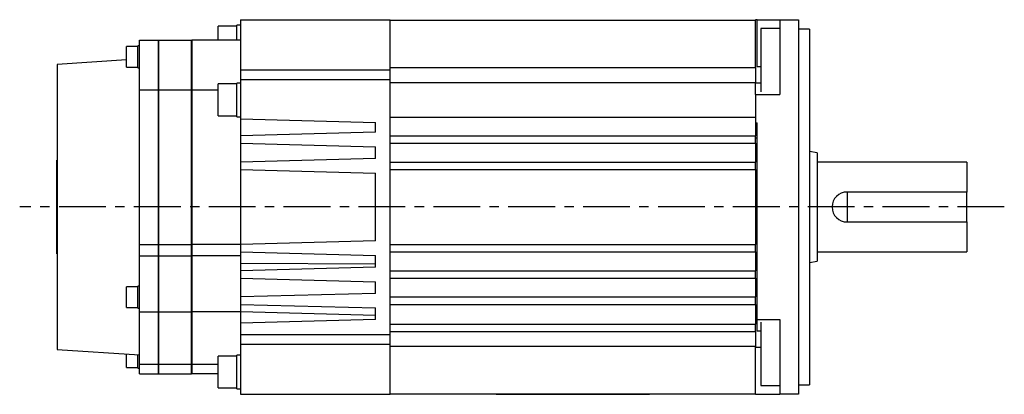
# Model space of a CAD drawing. Extents: x -392 to 694, y -319 to 280.
# Tile 2 of 3: x -208 to 55, y 180 to 280. Entities that reach past the tile are written whole.
import ezdxf

# ---------------------------------------------------------------- set-up
doc = ezdxf.new("R2010")
doc.units = 0
doc.linetypes.add('CENTER', pattern=[2, 1.25, -0.25, 0.25, -0.25])
doc.layers.add('CENTER', color=6, linetype='CENTER')
doc.layers.add('OUTLINE', color=7, linetype='CONTINUOUS')

msp = doc.modelspace()

# ---------------------------------------------------------------- linework, layer by layer
at = {"layer": 'CENTER', "ltscale": 10}
msp.add_line((55, 230.13), (-208, 230.13), dxfattribs=at)
at = {"layer": 'OUTLINE'}
for p, q in [((-149, 280.13), (-149, 266.79)), ((-149, 280.13), (-109, 280.13)), ((-109, 266.79), (-109, 280.13)), ((-109, 280.03), (-11.5, 280.03)), ((-11.5, 280.13), (-11.5, 280.03)), ((-11, 280.13), (-11.5, 280.13)), ((-11.5, 267.47), (-11.5, 280.03)), ((-11, 280.13), (-5, 280.13)), ((-11, 267.57), (-11, 280.13)), ((-5, 280.13), (-5, 278.88)), ((-5, 280.13), (0, 280.13)), ((-5, 278.88), (-5, 273.12)), ((0, 280.13), (0, 278.88)), ((0, 278.88), (0, 273.12)), ((-155, 274.63), (-155, 278.41)), ((-150, 278.41), (-155, 278.41)), ((-150, 274.63), (-150, 278.66)), ((-149, 278.66), (-150, 278.66)), ((-10, 277.79), (-10, 265.88)), ((-5, 277.79), (-10, 277.79)), ((3, 277.63), (0, 277.63)), ((3, 277.63), (3, 182.63)), ((-176, 261.43), (-176, 274.63)), ((-176, 274.63), (-171, 274.63)), ((-171, 274.63), (-171, 261.43)), ((-170.9, 274.63), (-170.9, 261.43)), ((-170.9, 274.63), (-162.1, 274.63)), ((-162.1, 261.43), (-162.1, 274.63)), ((-162, 274.63), (-162, 261.43)), ((-149, 274.63), (-162, 274.63)), ((-179.45, 270.2), (-179.45, 272.95)), ((-176.45, 272.95), (-179.45, 272.95)), ((-176.45, 270.2), (-176.45, 273.15)), ((-176, 273.15), (-176.45, 273.15)), ((-5, 273.12), (-5, 269.82)), ((0, 273.12), (0, 269.82)), ((-179.45, 269.39), (-198, 268.13)), ((-179.45, 267.45), (-179.45, 270.2)), ((-176.45, 267.25), (-176.45, 270.2)), ((-170.9, 270.63), (-171, 270.63)), ((-162, 270.63), (-162.1, 270.63)), ((-5, 269.82), (-5, 260.13)), ((0, 269.82), (0, 190.44)), ((-198, 268.13), (-198, 192.13)), ((-179.45, 267.45), (-176.45, 267.45)), ((-176.45, 267.25), (-176, 267.25)), ((-149, 266.79), (-149, 264.13)), ((-149, 266.79), (-109, 266.79)), ((-109, 267.34), (-11.5, 267.34)), ((-109, 264.13), (-109, 266.79)), ((-11.5, 267.47), (-11.5, 263.38)), ((-10, 267.57), (-11, 267.57)), ((-10, 265.88), (-10, 260.86)), ((-150, 254.22), (-150, 263.22)), ((-149, 263.22), (-150, 263.22)), ((-149, 264.13), (-109, 264.13)), ((-149, 264.13), (-149, 253.63)), ((-109, 196.13), (-109, 264.13)), ((-109, 263.38), (-11.5, 263.38)), ((-11.5, 260.15), (-11.5, 263.38)), ((-11.5, 263.27), (-10, 263.27)), ((-176, 220.13), (-176, 261.43)), ((-176, 261.43), (-171, 261.43)), ((-171, 261.43), (-171, 220.13)), ((-170.9, 261.43), (-170.9, 220.13)), ((-170.9, 261.43), (-162.1, 261.43)), ((-162.1, 220.13), (-162.1, 261.43)), ((-162, 261.43), (-162, 220.13)), ((-162, 261.43), (-155, 261.43)), ((-155, 254.47), (-155, 262.97)), ((-150, 262.97), (-155, 262.97)), ((-11.5, 260.15), (-11.5, 260.13)), ((-11.5, 260.13), (-5, 260.13)), ((-11.5, 260.13), (-11.5, 252.63)), ((-155, 254.47), (-150, 254.47)), ((-150, 254.22), (-149, 254.22)), ((-149, 253.63), (-149, 249.13)), ((-149, 253.63), (-113, 252.69)), ((-113, 250.07), (-113, 252.69)), ((-109, 254.13), (-11.5, 254.13)), ((-11.5, 252.63), (-11.5, 249.13)), ((-11.5, 252.63), (-11, 252.63)), ((-11, 230.13), (-11, 252.63)), ((-113, 250.07), (-149, 249.13)), ((-149, 249.13), (-149, 247.13)), ((-109, 249.13), (-11.5, 249.13)), ((-11.5, 247.13), (-11.5, 249.13)), ((-11.5, 248.63), (-11, 248.63)), ((-149, 247.13), (-149, 242.13)), ((-149, 247.13), (-113, 246.19)), ((-113, 243.07), (-113, 246.19)), ((-109, 247.13), (-11.5, 247.13)), ((-11.5, 247.13), (-11.5, 242.13)), ((5, 244.63), (3, 244.96)), ((5, 244.63), (5, 215.63)), ((-198.1, 242.63), (-198, 242.63)), ((-198.1, 217.63), (-198.1, 242.63)), ((-113, 243.07), (-149, 242.13)), ((-149, 242.13), (-149, 240.13)), ((-109, 242.13), (-11.5, 242.13)), ((-11.5, 240.13), (-11.5, 242.13)), ((45, 242.13), (5, 242.13)), ((45, 242.13), (45, 234.13)), ((-149, 240.13), (-149, 220.13)), ((-149, 240.13), (-113, 239.19)), ((-109, 240.13), (-11.5, 240.13)), ((-11.5, 240.13), (-11.5, 220.13)), ((-113, 221.07), (-113, 239.19)), ((13, 234.13), (13, 226.13)), ((45, 234.13), (13, 234.13)), ((45, 226.13), (45, 234.13)), ((-11, 200.13), (-11, 230.13)), ((13, 226.13), (45, 226.13)), ((45, 226.13), (45, 218.13)), ((-113, 221.07), (-149, 220.13)), ((-176, 217.13), (-176, 220.13)), ((-176, 220.13), (-171, 220.13)), ((-171, 220.13), (-171, 217.13)), ((-170.9, 220.13), (-170.9, 217.13)), ((-170.9, 220.13), (-162.1, 220.13)), ((-162.1, 217.13), (-162.1, 220.13)), ((-162, 220.13), (-162, 217.13)), ((-149, 220.13), (-162, 220.13)), ((-149, 220.13), (-149, 218.13)), ((-109, 220.13), (-11.5, 220.13)), ((-11.5, 218.13), (-11.5, 220.13)), ((-198.1, 217.63), (-198, 217.63)), ((-176, 202.13), (-176, 217.13)), ((-176, 217.13), (-171, 217.13)), ((-171, 217.13), (-171, 202.13)), ((-170.9, 217.13), (-170.9, 202.13)), ((-170.9, 217.13), (-162.1, 217.13)), ((-162.1, 202.13), (-162.1, 217.13)), ((-149, 217.13), (-162, 217.13)), ((-162, 217.13), (-162, 202.13)), ((-149, 218.13), (-149, 215.01)), ((-149, 218.13), (-113, 217.19)), ((-113, 214.07), (-113, 217.19)), ((-109, 218.13), (-11.5, 218.13)), ((-11.5, 218.13), (-11.5, 213.13)), ((5, 218.13), (45, 218.13)), ((-149, 215.01), (-149, 213.13)), ((-113, 214.85), (-149, 215.01)), ((-113, 214.07), (-149, 213.13)), ((-149, 213.13), (-149, 211.13)), ((-109, 213.13), (-11.5, 213.13)), ((-11.5, 211.13), (-11.5, 213.13)), ((3, 215.3), (5, 215.63)), ((-149, 211.13), (-149, 206.13)), ((-149, 211.13), (-113, 210.19)), ((-109, 211.13), (-11.5, 211.13)), ((-11.5, 211.13), (-11.5, 206.13)), ((-179.45, 203.3), (-179.45, 208.8)), ((-176.45, 208.8), (-179.45, 208.8)), ((-176.45, 203.1), (-176.45, 209)), ((-176, 209), (-176.45, 209)), ((-113, 207.07), (-113, 210.19)), ((-113, 207.07), (-149, 206.13)), ((-149, 206.13), (-149, 204.13)), ((-109, 206.13), (-11.5, 206.13)), ((-11.5, 204.13), (-11.5, 206.13)), ((-179.45, 203.3), (-176.45, 203.3)), ((-176.45, 203.1), (-176, 203.1)), ((-149, 204.13), (-149, 202.13)), ((-149, 204.13), (-113, 203.19)), ((-113, 200.07), (-113, 203.19)), ((-109, 204.13), (-11.5, 204.13)), ((-11.5, 204.13), (-11.5, 198.88)), ((-176, 188.13), (-176, 202.13)), ((-176, 202.13), (-171, 202.13)), ((-171, 202.13), (-171, 188.13)), ((-170.9, 202.13), (-170.9, 188.13)), ((-170.9, 202.13), (-162.1, 202.13)), ((-162.1, 188.13), (-162.1, 202.13)), ((-162, 202.13), (-162, 188.13)), ((-149, 202.13), (-162, 202.13)), ((-149, 202.13), (-149, 199.13)), ((-113, 201.19), (-149, 202.13)), ((-113, 200.07), (-149, 199.13)), ((-11, 196.99), (-11, 200.13)), ((-11, 200.13), (-5, 200.13)), ((-5, 200.13), (-5, 190.44)), ((-149, 199.13), (-149, 196.13)), ((-109, 198.88), (-11.5, 198.88)), ((-11.5, 196.88), (-11.5, 198.88)), ((-10, 199.39), (-10, 194.38)), ((-149, 196.13), (-149, 193.47)), ((-149, 196.13), (-109, 196.13)), ((-109, 196.88), (-11.5, 196.88)), ((-109, 193.47), (-109, 196.13)), ((-11.5, 196.88), (-11.5, 192.79)), ((-10, 196.99), (-11, 196.99)), ((-198, 192.13), (-176, 190.63)), ((-149, 193.47), (-149, 180.13)), ((-149, 193.47), (-109, 193.47)), ((-109, 180.13), (-109, 193.47)), ((-11.5, 192.92), (-109, 192.92)), ((-11.5, 180.23), (-11.5, 192.79)), ((-11.5, 192.69), (-10, 192.69)), ((-10, 194.38), (-10, 182.47)), ((-179.45, 187.31), (-179.45, 190.86)), ((-176.45, 187.11), (-176.45, 190.66)), ((-171, 189.63), (-170.9, 189.63)), ((-162.1, 189.63), (-162, 189.63)), ((-155, 181.85), (-155, 190.35)), ((-150, 190.35), (-155, 190.35)), ((-150, 181.6), (-150, 190.6)), ((-149, 190.6), (-150, 190.6)), ((-5, 190.44), (-5, 187.14)), ((0, 190.44), (0, 187.14)), ((-179.45, 187.31), (-176.45, 187.31)), ((-176.45, 187.11), (-176, 187.11)), ((-176, 185.63), (-176, 188.13)), ((-176, 188.13), (-171, 188.13)), ((-171, 188.13), (-171, 185.63)), ((-170.9, 188.13), (-170.9, 185.63)), ((-170.9, 188.13), (-162.1, 188.13)), ((-162.1, 185.63), (-162.1, 188.13)), ((-162, 188.13), (-162, 185.63)), ((-162, 188.13), (-155, 188.13)), ((-5, 187.14), (-5, 181.38)), ((0, 187.14), (0, 181.38)), ((-176, 185.63), (-171, 185.63)), ((-170.9, 185.63), (-162.1, 185.63)), ((-155, 185.63), (-162, 185.63)), ((-155, 181.85), (-150, 181.85)), ((-150, 181.6), (-149, 181.6)), ((-10, 182.47), (-5, 182.47)), ((0, 182.63), (3, 182.63)), ((-149, 180.13), (-109, 180.13)), ((-109, 180.23), (-11.5, 180.23)), ((-80.75, 180.23), (-80.75, 180.13)), ((-80.75, 180.13), (-39.75, 180.13)), ((-39.75, 180.13), (-39.75, 180.23)), ((-11.5, 180.23), (-11.5, 180.13)), ((-11.5, 180.13), (-5, 180.13)), ((-5, 181.38), (-5, 180.13)), ((0, 180.13), (-5, 180.13)), ((0, 181.38), (0, 180.13))]:
    msp.add_line(p, q, dxfattribs=at)
msp.add_arc((13, 230.13), 4, 90, 270, dxfattribs=at)

doc.saveas('drawing.dxf')
